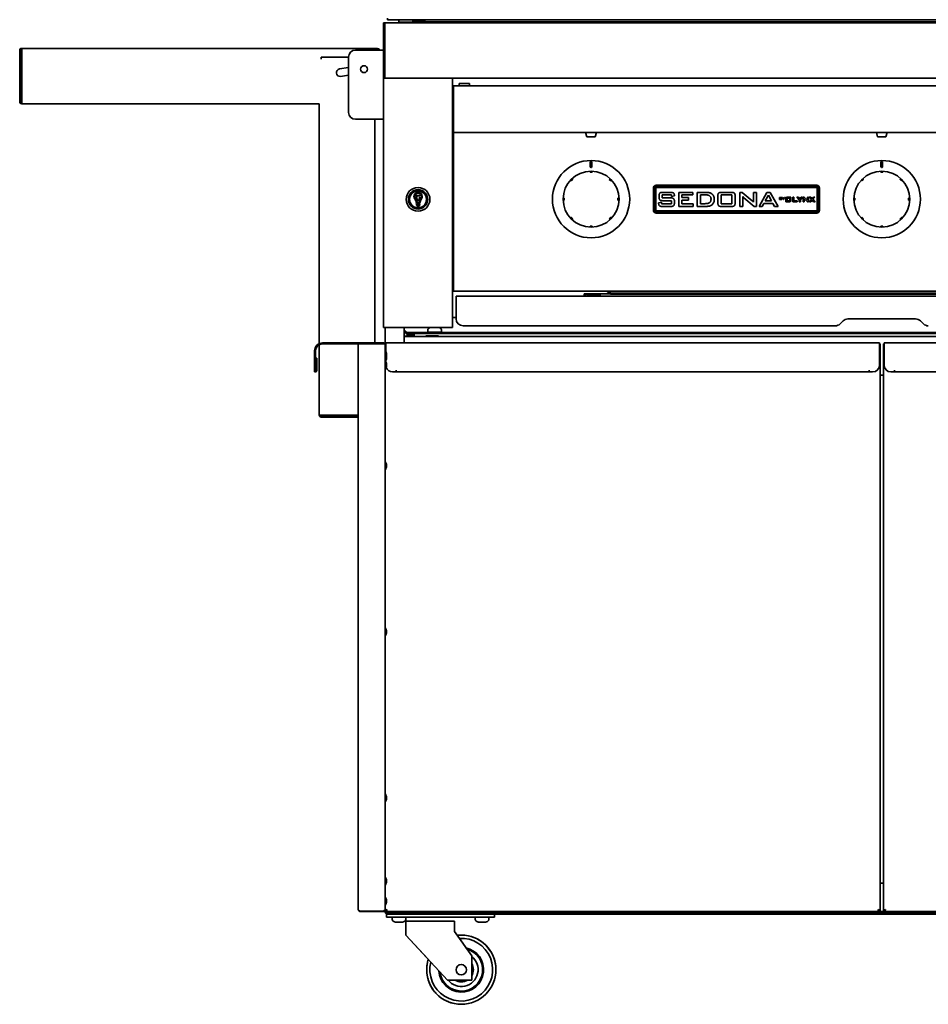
# Model space of a CAD drawing. Extents: x -14 to 102, y -18 to 95.
# Tile 1 of 6: x -14 to 19, y -18 to 18. Entities that reach past the tile are written whole.
import ezdxf

# ---------------------------------------------------------------- set-up
doc = ezdxf.new("R2010")
doc.units = 0
doc.header["$MEASUREMENT"] = 0

msp = doc.modelspace()

# ---------------------------------------------------------------- linework, layer by layer
at = {"color": 7, "lineweight": 35}
for p, q in [((-0.952, 17.492), (-1, 17.492)), ((-1, 17.492), (-1, 16.804)), ((34.952, 17.492), (-0.952, 17.492)), ((-0.952, 16.805), (-0.952, 17.492)), ((-0.952, 17.492), (-0.952, 16.804)), ((-0.853, 17.605), (-0.853, 17.661)), ((34.853, 17.605), (-0.853, 17.605)), ((-0.438, 17.605), (0.055, 17.605)), ((-0.438, 17.515), (-0.438, 17.605)), ((-0.438, 17.515), (0.055, 17.515)), ((-0.232, 17.515), (-0.249, 17.492)), ((0.077, 17.51), (-0.202, 17.51)), ((0.055, 17.605), (0.062, 17.605)), ((0.055, 17.515), (0.062, 17.515)), ((0.062, 17.515), (0.062, 17.605)), ((0.062, 17.568), (0.121, 17.568)), ((0.062, 17.555), (0.121, 17.555)), ((0.5, 17.558), (0.147, 17.558)), ((0.359, 17.558), (0.359, 17.527)), ((2.797, 17.527), (0.359, 17.527)), ((0.359, 17.527), (0.359, 17.492)), ((0.5, 17.605), (0.5, 17.558)), ((2.797, 17.527), (31.201, 17.527)), ((2.797, 17.527), (2.797, 17.492)), ((-1, 16.804), (-1, 16.626)), ((-0.952, 16.627), (-0.952, 16.805)), ((-0.952, 16.804), (-0.952, 16.626)), ((-14.137, 14.641), (-14.137, 16.498)), ((-14.101, 14.641), (-14.101, 16.498)), ((-14.065, 16.569), (-1.209, 16.569)), ((-14.065, 16.569), (-14.065, 16.56)), ((-14.065, 16.56), (-14.065, 16.498)), ((-14.065, 16.498), (-14.065, 14.641)), ((-2.012, 16.507), (-1.044, 16.507)), ((-1.209, 16.56), (-1.209, 16.569)), ((-1.209, 16.56), (-1.209, 16.507)), ((-1, 16.507), (-1.044, 16.507)), ((-1, 15.554), (-1, 16.626)), ((-0.952, 16.627), (-0.952, 15.551)), ((-0.952, 15.554), (-0.952, 16.626)), ((-3.244, 16.256), (-2.262, 16.256)), ((-3.244, 16.184), (-3.244, 16.256)), ((-2.262, 14.257), (-2.262, 16.257)), ((-2.585, 15.829), (-2.262, 15.876)), ((-2.262, 15.598), (-2.546, 15.557)), ((-1, 15.495), (-1, 15.554)), ((-0.952, 15.554), (-1, 15.554)), ((-1, 15.493), (-1, 15.495)), ((-1, 15.495), (-0.952, 15.495)), ((-1, 15.492), (-1, 15.493)), ((-1, 6.492), (-1, 15.492)), ((-0.902, 15.492), (-1, 15.492)), ((-0.952, 15.495), (-0.952, 15.554)), ((-0.952, 15.492), (-0.952, 15.551)), ((-0.952, 15.493), (-0.952, 15.495)), ((-0.952, 15.492), (-0.952, 15.493)), ((34.952, 15.492), (-0.952, 15.492)), ((-0.902, 15.492), (1.402, 15.492)), ((1.5, 15.492), (1.402, 15.492)), ((1.5, 15.492), (1.5, 6.492)), ((1.733, 15.305), (2.108, 15.305)), ((1.733, 15.219), (1.733, 15.305)), ((2.108, 15.305), (2.108, 15.219)), ((1.5, 15.18), (1.531, 15.18)), ((32.469, 15.219), (1.531, 15.219)), ((1.531, 15.219), (1.531, 15.149)), ((1.531, 14.217), (1.531, 15.149)), ((-14.137, 14.639), (-14.137, 14.641)), ((-14.137, 14.639), (-14.101, 14.64)), ((-14.065, 14.641), (-14.065, 14.569)), ((-3.315, 14.569), (-14.065, 14.569)), ((-3.315, 5.909), (-3.315, 14.569)), ((-1.044, 14.007), (-2.012, 14.007)), ((-1.315, 14.007), (-1.315, 5.934)), ((-1.044, 14.007), (-1, 14.007)), ((1.531, 14.199), (1.531, 14.217)), ((1.531, 13.64), (1.531, 14.199)), ((1.531, 13.64), (1.531, 13.601)), ((1.531, 13.601), (1.531, 13.53)), ((32.469, 13.53), (1.531, 13.53)), ((1.531, 13.499), (1.531, 13.53)), ((6.304, 13.53), (6.696, 13.53)), ((6.35, 13.37), (6.304, 13.53)), ((6.65, 13.37), (6.696, 13.53)), ((16.804, 13.53), (17.196, 13.53)), ((16.85, 13.37), (16.804, 13.53)), ((17.15, 13.37), (17.196, 13.53)), ((1.531, 7.867), (1.531, 13.499)), ((6.35, 13.37), (6.65, 13.37)), ((6.35, 13.37), (6.65, 13.37)), ((16.85, 13.37), (17.15, 13.37)), ((16.85, 13.37), (17.15, 13.37)), ((6.469, 12.296), (6.469, 12.452)), ((6.531, 12.452), (6.531, 12.296)), ((16.969, 12.296), (16.969, 12.452)), ((17.031, 12.452), (17.031, 12.296)), ((6.461, 12.122), (6.461, 12.109)), ((6.461, 12.094), (6.461, 12.109)), ((6.5, 12.094), (6.461, 12.094)), ((6.539, 12.094), (6.5, 12.094)), ((6.539, 12.109), (6.539, 12.122)), ((6.539, 12.109), (6.539, 12.094)), ((16.961, 12.122), (16.961, 12.109)), ((16.961, 12.094), (16.961, 12.109)), ((17, 12.094), (16.961, 12.094)), ((17.039, 12.094), (17, 12.094)), ((17.039, 12.109), (17.039, 12.122)), ((17.039, 12.109), (17.039, 12.094)), ((5.767, 11.802), (5.777, 11.793)), ((5.787, 11.783), (5.777, 11.793)), ((5.842, 11.838), (5.787, 11.783)), ((5.832, 11.848), (5.822, 11.857)), ((5.832, 11.848), (5.842, 11.838)), ((7.158, 11.838), (7.168, 11.848)), ((7.213, 11.783), (7.158, 11.838)), ((7.178, 11.857), (7.168, 11.848)), ((7.223, 11.793), (7.213, 11.783)), ((7.223, 11.793), (7.233, 11.802)), ((16.267, 11.802), (16.277, 11.793)), ((16.287, 11.783), (16.277, 11.793)), ((16.342, 11.838), (16.287, 11.783)), ((16.332, 11.848), (16.322, 11.857)), ((16.332, 11.848), (16.342, 11.838)), ((17.658, 11.838), (17.668, 11.848)), ((17.713, 11.783), (17.658, 11.838)), ((17.678, 11.857), (17.668, 11.848)), ((17.723, 11.793), (17.713, 11.783)), ((17.723, 11.793), (17.733, 11.802)), ((0.226, 11.424), (0.226, 11.421)), ((0.274, 11.421), (0.274, 11.424)), ((8.75, 11.524), (8.75, 10.724)), ((8.783, 11.524), (8.783, 10.724)), ((8.833, 11.524), (8.833, 10.724)), ((14.65, 11.624), (8.85, 11.624)), ((14.65, 11.591), (8.85, 11.591)), ((14.65, 11.541), (8.85, 11.541)), ((14.667, 10.724), (14.667, 11.524)), ((14.717, 10.724), (14.717, 11.524)), ((14.75, 10.724), (14.75, 11.524)), ((5.516, 11.163), (5.503, 11.163)), ((5.503, 11.085), (5.516, 11.085)), ((5.516, 11.163), (5.53, 11.163)), ((5.53, 11.085), (5.516, 11.085)), ((5.53, 11.163), (5.53, 11.085)), ((7.47, 11.163), (7.484, 11.163)), ((7.47, 11.085), (7.47, 11.163)), ((7.484, 11.085), (7.47, 11.085)), ((7.497, 11.163), (7.484, 11.163)), ((7.484, 11.085), (7.497, 11.085)), ((8.957, 11.192), (8.957, 11.248)), ((9.065, 11.277), (9.065, 11.169)), ((9.4, 11.277), (9.065, 11.277)), ((9.065, 11.169), (9.384, 11.169)), ((9.088, 11.368), (9.378, 11.368)), ((9.4, 11.069), (9.088, 11.069)), ((9.4, 11.223), (9.4, 11.277)), ((9.508, 11.246), (9.4, 11.223)), ((9.4, 10.961), (9.4, 11.069)), ((9.508, 11.256), (9.508, 11.246)), ((9.508, 11.048), (9.508, 10.983)), ((9.664, 11.368), (10.179, 11.368)), ((9.664, 10.861), (9.664, 11.368)), ((9.781, 11.277), (9.781, 11.178)), ((10.179, 11.277), (9.781, 11.277)), ((9.781, 11.178), (10.017, 11.178)), ((9.781, 11.087), (9.781, 10.961)), ((10.017, 11.087), (9.781, 11.087)), ((10.017, 11.178), (10.017, 11.087)), ((10.179, 11.368), (10.179, 11.277)), ((10.335, 11.368), (10.663, 11.368)), ((10.335, 10.861), (10.335, 11.368)), ((10.453, 11.277), (10.453, 10.961)), ((10.664, 11.277), (10.453, 11.277)), ((11.078, 10.985), (11.078, 11.249)), ((11.196, 11.277), (11.196, 10.961)), ((11.585, 11.277), (11.196, 11.277)), ((11.204, 11.368), (11.577, 11.368)), ((11.585, 10.961), (11.585, 11.277)), ((11.703, 11.249), (11.703, 10.985)), ((11.876, 11.368), (11.957, 11.368)), ((11.876, 10.861), (11.876, 11.368)), ((11.957, 11.368), (12.313, 11.069)), ((12.022, 11.174), (11.98, 11.215)), ((11.985, 11.135), (11.985, 10.861)), ((12.393, 10.861), (12.022, 11.174)), ((12.365, 11.368), (12.473, 11.368)), ((12.365, 11.102), (12.365, 11.368)), ((12.473, 11.368), (12.473, 10.861)), ((12.565, 10.861), (12.851, 11.368)), ((12.903, 11.269), (12.791, 11.06)), ((12.791, 11.06), (13.012, 11.06)), ((12.851, 11.368), (12.964, 11.368)), ((13.012, 11.06), (12.903, 11.269)), ((12.964, 11.368), (13.253, 10.861)), ((13.303, 11.187), (13.367, 11.187)), ((13.303, 11.106), (13.303, 11.187)), ((13.363, 11.106), (13.303, 11.106)), ((13.316, 11.175), (13.316, 11.155)), ((13.362, 11.175), (13.316, 11.175)), ((13.316, 11.155), (13.362, 11.155)), ((13.316, 11.144), (13.316, 11.118)), ((13.362, 11.144), (13.316, 11.144)), ((13.316, 11.118), (13.362, 11.118)), ((13.371, 11.162), (13.371, 11.169)), ((13.372, 11.127), (13.372, 11.134)), ((13.385, 11.171), (13.385, 11.162)), ((13.385, 11.133), (13.385, 11.122)), ((13.408, 11.187), (13.425, 11.187)), ((13.449, 11.141), (13.408, 11.187)), ((13.425, 11.187), (13.456, 11.151)), ((13.449, 11.106), (13.449, 11.141)), ((13.462, 11.106), (13.449, 11.106)), ((13.456, 11.151), (13.486, 11.187)), ((13.502, 11.187), (13.462, 11.142)), ((13.462, 11.142), (13.462, 11.106)), ((13.486, 11.187), (13.502, 11.187)), ((13.537, 11.193), (13.537, 11.031)), ((13.557, 11.193), (13.537, 11.193)), ((13.537, 11.031), (13.679, 11.031)), ((13.557, 11.051), (13.557, 11.193)), ((13.679, 11.051), (13.557, 11.051)), ((13.577, 11.193), (13.577, 11.173)), ((13.719, 11.193), (13.577, 11.193)), ((13.577, 11.173), (13.699, 11.173)), ((13.577, 11.159), (13.577, 11.069)), ((13.679, 11.159), (13.577, 11.159)), ((13.577, 11.069), (13.679, 11.069)), ((13.679, 11.069), (13.679, 11.159)), ((13.679, 11.031), (13.679, 11.051)), ((13.699, 11.173), (13.699, 11.035)), ((13.699, 11.035), (13.719, 11.035)), ((13.719, 11.035), (13.719, 11.193)), ((13.782, 11.193), (13.827, 11.193)), ((13.782, 11.031), (13.782, 11.193)), ((13.944, 11.031), (13.782, 11.031)), ((13.827, 11.193), (13.827, 11.065)), ((13.827, 11.065), (13.944, 11.065)), ((13.935, 11.193), (13.989, 11.193)), ((14.015, 11.103), (13.935, 11.193)), ((13.944, 11.065), (13.944, 11.031)), ((13.989, 11.193), (14.04, 11.133)), ((14.015, 11.031), (14.015, 11.103)), ((14.06, 11.031), (14.015, 11.031)), ((14.04, 11.133), (14.091, 11.193)), ((14.14, 11.193), (14.06, 11.105)), ((14.06, 11.105), (14.06, 11.031)), ((14.091, 11.193), (14.14, 11.193)), ((14.16, 11.193), (14.191, 11.193)), ((14.16, 11.031), (14.16, 11.193)), ((14.2, 11.031), (14.16, 11.031)), ((14.191, 11.193), (14.303, 11.101)), ((14.204, 11.128), (14.199, 11.133)), ((14.2, 11.119), (14.2, 11.031)), ((14.321, 11.031), (14.204, 11.128)), ((14.313, 11.193), (14.353, 11.193)), ((14.313, 11.108), (14.313, 11.193)), ((14.353, 11.031), (14.321, 11.031)), ((14.353, 11.193), (14.353, 11.031)), ((14.382, 11.193), (14.435, 11.193)), ((14.456, 11.114), (14.382, 11.193)), ((14.383, 11.031), (14.456, 11.114)), ((14.432, 11.031), (14.383, 11.031)), ((14.482, 11.092), (14.432, 11.031)), ((14.435, 11.193), (14.482, 11.14)), ((14.482, 11.14), (14.527, 11.193)), ((14.536, 11.031), (14.482, 11.092)), ((14.576, 11.193), (14.508, 11.119)), ((14.508, 11.119), (14.592, 11.031)), ((14.527, 11.193), (14.576, 11.193)), ((14.592, 11.031), (14.536, 11.031)), ((16.016, 11.163), (16.003, 11.163)), ((16.003, 11.085), (16.016, 11.085)), ((16.016, 11.163), (16.03, 11.163)), ((16.03, 11.085), (16.016, 11.085)), ((16.03, 11.163), (16.03, 11.085)), ((17.97, 11.163), (17.984, 11.163)), ((17.97, 11.085), (17.97, 11.163)), ((17.984, 11.085), (17.97, 11.085)), ((17.997, 11.163), (17.984, 11.163)), ((17.984, 11.085), (17.997, 11.085)), ((0.126, 10.835), (0.126, 10.838)), ((0.196, 10.935), (0.196, 10.909)), ((0.3, 10.945), (0.207, 10.945)), ((0.207, 10.899), (0.3, 10.899)), ((0.284, 10.882), (0.222, 10.882)), ((0.224, 10.963), (0.282, 10.963)), ((0.281, 11.001), (0.225, 11.001)), ((0.31, 10.909), (0.31, 10.935)), ((0.374, 10.835), (0.374, 10.838)), ((8.85, 10.708), (14.65, 10.708)), ((8.938, 10.996), (9.047, 11.015)), ((8.938, 10.983), (8.938, 10.996)), ((9.047, 11.015), (9.047, 10.961)), ((9.047, 10.961), (9.4, 10.961)), ((9.384, 10.861), (9.068, 10.861)), ((10.188, 10.861), (9.664, 10.861)), ((9.781, 10.961), (10.188, 10.961)), ((10.188, 10.961), (10.188, 10.861)), ((10.632, 10.861), (10.335, 10.861)), ((10.453, 10.961), (10.607, 10.961)), ((11.196, 10.961), (11.585, 10.961)), ((11.577, 10.861), (11.204, 10.861)), ((11.985, 10.861), (11.876, 10.861)), ((12.473, 10.861), (12.393, 10.861)), ((12.682, 10.861), (12.565, 10.861)), ((12.741, 10.97), (12.682, 10.861)), ((13.061, 10.97), (12.741, 10.97)), ((13.121, 10.861), (13.061, 10.97)), ((13.253, 10.861), (13.121, 10.861)), ((5.777, 10.456), (5.767, 10.447)), ((5.777, 10.456), (5.787, 10.466)), ((5.787, 10.466), (5.842, 10.411)), ((5.822, 10.392), (5.832, 10.401)), ((5.842, 10.411), (5.832, 10.401)), ((7.158, 10.411), (7.213, 10.466)), ((7.168, 10.401), (7.158, 10.411)), ((7.168, 10.401), (7.178, 10.392)), ((7.213, 10.466), (7.223, 10.456)), ((7.233, 10.447), (7.223, 10.456)), ((8.85, 10.658), (14.65, 10.658)), ((8.85, 10.624), (14.65, 10.624)), ((16.277, 10.456), (16.267, 10.447)), ((16.277, 10.456), (16.287, 10.466)), ((16.287, 10.466), (16.342, 10.411)), ((16.322, 10.392), (16.332, 10.401)), ((16.342, 10.411), (16.332, 10.401)), ((17.658, 10.411), (17.713, 10.466)), ((17.668, 10.401), (17.658, 10.411)), ((17.668, 10.401), (17.678, 10.392)), ((17.713, 10.466), (17.723, 10.456)), ((17.733, 10.447), (17.723, 10.456)), ((6.461, 10.14), (6.461, 10.154)), ((6.461, 10.154), (6.5, 10.154)), ((6.461, 10.14), (6.461, 10.127)), ((6.5, 10.154), (6.539, 10.154)), ((6.539, 10.154), (6.539, 10.14)), ((6.539, 10.127), (6.539, 10.14)), ((16.961, 10.14), (16.961, 10.154)), ((16.961, 10.154), (17, 10.154)), ((16.961, 10.14), (16.961, 10.127)), ((17, 10.154), (17.039, 10.154)), ((17.039, 10.154), (17.039, 10.14)), ((17.039, 10.127), (17.039, 10.14)), ((1.531, 8.992), (1.5, 8.992)), ((1.531, 8.099), (1.5, 8.099)), ((1.531, 7.867), (1.531, 7.796)), ((32.469, 7.796), (1.531, 7.796)), ((1.625, 7.621), (32.375, 7.621)), ((1.625, 7.621), (1.625, 7.335)), ((6.25, 7.699), (6.25, 7.621)), ((7.205, 7.699), (6.25, 7.699)), ((6.825, 7.694), (6.372, 7.694)), ((6.825, 7.635), (6.372, 7.635)), ((6.375, 7.635), (6.375, 7.621)), ((6.825, 7.694), (6.825, 7.635)), ((6.825, 7.621), (6.825, 7.635)), ((7.083, 7.786), (7.083, 7.796)), ((7.208, 7.698), (7.083, 7.786)), ((7.116, 7.796), (7.208, 7.732)), ((26.792, 7.732), (7.208, 7.732)), ((7.208, 7.732), (7.208, 7.698)), ((26.792, 7.698), (7.208, 7.698)), ((1.625, 7.335), (1.625, 6.799)), ((1.625, 6.849), (1.5, 6.849)), ((18.222, 6.799), (15.778, 6.799)), ((-1, 6.492), (-0.902, 6.492)), ((-0.938, 5.898), (-0.938, 6.492)), ((1.402, 6.492), (-0.902, 6.492)), ((-0.25, 6.492), (-0.25, 5.934)), ((0.602, 6.408), (0.602, 6.352)), ((1.094, 6.408), (1.094, 6.352)), ((1.402, 6.492), (1.5, 6.492)), ((15.32, 6.549), (1.875, 6.549)), ((15.601, 6.726), (15.497, 6.622)), ((18.503, 6.622), (18.399, 6.726)), ((-0.939, 6.078), (-0.939, 6.055)), ((-0.939, 6.055), (-0.939, 5.898)), ((-0.25, 6.359), (-0.188, 6.359)), ((-0.202, 6.175), (-0.25, 6.175)), ((34.25, 6.163), (-0.25, 6.163)), ((-0.152, 6.175), (-0.202, 6.175)), ((-0.202, 6.175), (-0.202, 6.163)), ((-0.188, 6.359), (-0.188, 6.309)), ((-0.188, 6.309), (0.728, 6.309)), ((-0.188, 6.309), (-0.188, 6.273)), ((-0.188, 6.273), (-0.1, 6.273)), ((-0.123, 6.225), (-0.123, 6.273)), ((0.092, 6.273), (-0.123, 6.273)), ((0.092, 6.225), (-0.123, 6.225)), ((0.092, 6.273), (33.908, 6.273)), ((0.092, 6.225), (0.092, 6.273)), ((0.125, 6.163), (0.122, 6.175)), ((0.561, 6.193), (0.509, 6.163)), ((0.561, 6.193), (0.95, 6.193)), ((0.645, 6.303), (0.593, 6.273)), ((0.744, 6.321), (0.633, 6.321)), ((0.645, 6.303), (0.848, 6.303)), ((0.711, 6.273), (0.848, 6.273)), ((0.726, 6.321), (0.723, 6.319)), ((0.723, 6.318), (0.723, 6.319)), ((0.723, 6.312), (0.723, 6.318)), ((0.723, 6.312), (0.723, 6.312)), ((0.724, 6.311), (0.738, 6.303)), ((1.062, 6.321), (0.744, 6.321)), ((0.814, 6.303), (0.896, 6.31)), ((0.848, 6.303), (1.051, 6.303)), ((0.848, 6.273), (0.985, 6.273)), ((0.883, 6.303), (0.896, 6.304)), ((0.945, 6.321), (0.939, 6.317)), ((0.94, 6.312), (0.94, 6.318)), ((0.94, 6.313), (0.957, 6.303)), ((0.947, 6.309), (1.437, 6.309)), ((0.95, 6.193), (0.967, 6.193)), ((0.967, 6.193), (1.019, 6.163)), ((1.051, 6.303), (1.103, 6.273)), ((1.437, 6.309), (32.563, 6.309)), ((1.437, 6.309), (1.437, 6.273)), ((-3.315, 3.327), (-3.315, 5.869)), ((-1.083, 5.934), (-3.2, 5.934)), ((-1.887, 5.898), (-3.2, 5.898)), ((-1.911, 5.898), (-1.839, 5.898)), ((-1.911, 5.898), (-1.911, 5.826)), ((-1.911, 5.826), (-1.911, 5.898)), ((-1.911, 5.826), (-1.911, -14.53)), ((-1.009, 5.898), (-1.839, 5.898)), ((-1.023, 5.934), (-1.083, 5.934)), ((-1.023, 5.934), (-1.023, 5.898)), ((-1.009, 5.898), (-0.938, 5.898)), ((-0.973, 5.918), (-0.988, 5.898)), ((-0.938, 5.898), (-0.919, 5.898)), ((-0.938, 5.898), (-0.938, -14.523)), ((16.919, 5.934), (-0.919, 5.934)), ((-0.919, 5.648), (-0.919, 5.934)), ((16.919, 5.648), (16.919, 5.934)), ((16.919, 5.898), (16.937, 5.898)), ((16.937, 5.898), (16.937, -14.588)), ((17.062, 5.898), (17.081, 5.898)), ((17.062, -14.588), (17.062, 5.898)), ((34.919, 5.934), (17.081, 5.934)), ((17.081, 5.648), (17.081, 5.934)), ((-3.485, 5.648), (-3.485, 5.136)), ((-3.45, 5.648), (-3.45, 5.136)), ((-3.446, 4.924), (-3.446, 5.386)), ((-3.446, 5.386), (-3.41, 5.386)), ((-3.41, 4.924), (-3.41, 5.386)), ((-0.919, 5.648), (-0.919, 5.639)), ((-0.892, 5.461), (-0.893, 5.454)), ((-0.892, 5.559), (-0.892, 5.561)), ((-0.892, 5.559), (-0.892, 5.497)), ((-0.892, 5.461), (-0.892, 5.497)), ((-0.892, 5.414), (-0.892, 5.448)), ((-0.892, 5.35), (-0.892, 5.414)), ((-0.892, 5.348), (-0.892, 5.35)), ((16.919, 5.648), (16.919, 5.136)), ((17.081, 5.648), (17.081, 5.136)), ((-3.485, 5.136), (-3.485, 4.886)), ((-3.45, 4.886), (-3.45, 5.136)), ((-0.919, 5.269), (-0.919, 5.264)), ((-0.892, 5.186), (-0.892, 5.135)), ((-0.892, 5.086), (-0.892, 5.135)), ((-3.45, 4.886), (-3.485, 4.886)), ((-0.544, 4.886), (-0.669, 4.886)), ((-0.544, 4.948), (-0.544, 4.886)), ((-0.543, 4.948), (-0.544, 4.948)), ((-0.543, 4.924), (-0.543, 4.948)), ((-0.543, 4.924), (-0.543, 4.886)), ((16.543, 4.886), (-0.543, 4.886)), ((16.543, 4.948), (16.543, 4.924)), ((16.544, 4.948), (16.543, 4.948)), ((16.543, 4.924), (16.543, 4.886)), ((16.544, 4.886), (16.544, 4.948)), ((16.669, 4.886), (16.544, 4.886)), ((17.062, 4.771), (16.937, 4.771)), ((17.456, 4.886), (17.331, 4.886)), ((17.456, 4.948), (17.456, 4.886)), ((17.457, 4.948), (17.456, 4.948)), ((17.457, 4.924), (17.457, 4.948)), ((17.457, 4.924), (17.457, 4.886)), ((34.543, 4.886), (17.457, 4.886)), ((-3.315, 3.327), (-3.306, 3.327)), ((-3.306, 3.327), (-3.244, 3.327)), ((-3.244, 3.327), (-1.91, 3.327)), ((-1.91, 3.291), (-3.244, 3.291)), ((-1.91, 3.256), (-3.244, 3.256)), ((-0.892, 1.548), (-0.892, 1.521)), ((-0.892, 1.453), (-0.892, 1.521)), ((-0.892, 1.448), (-0.892, 1.453)), ((-0.892, -4.452), (-0.892, -4.475)), ((-0.892, -4.544), (-0.892, -4.475)), ((-0.892, -4.552), (-0.892, -4.544)), ((-0.892, -10.452), (-0.892, -10.474)), ((-0.892, -10.543), (-0.892, -10.474)), ((-0.892, -10.552), (-0.892, -10.543)), ((-0.892, -13.452), (-0.892, -13.474)), ((-0.892, -13.543), (-0.892, -13.474)), ((-0.892, -13.552), (-0.892, -13.543)), ((16.937, -13.575), (17.062, -13.575)), ((-0.892, -14.177), (-0.892, -14.202)), ((-0.892, -14.27), (-0.892, -14.202)), ((-1.911, -14.531), (-1.911, -14.53)), ((-0.938, -14.53), (-0.939, -14.53)), ((-0.938, -14.53), (-0.938, -14.523)), ((-0.938, -14.588), (-0.938, -14.532)), ((-0.892, -14.566), (-0.895, -14.566)), ((-0.895, -14.602), (-0.895, -14.566)), ((-0.892, -14.277), (-0.892, -14.27)), ((-0.892, -14.566), (-0.892, -14.602)), ((-0.889, -14.556), (-0.88, -14.556)), ((16.892, -14.566), (16.892, -14.602)), ((17.108, -14.566), (17.105, -14.566)), ((17.105, -14.602), (17.105, -14.566)), ((17.108, -14.566), (17.108, -14.602)), ((-1.839, -14.588), (-1.009, -14.588)), ((-1.839, -14.588), (-1.839, -14.602)), ((-1.839, -14.602), (-1.009, -14.602)), ((-1.009, -14.588), (-1.009, -14.602)), ((-0.938, -14.618), (-0.938, -14.588)), ((-0.938, -14.588), (-0.902, -14.588)), ((-0.902, -14.618), (-0.902, -14.588)), ((-0.892, -14.602), (-0.895, -14.602)), ((16.892, -14.602), (-0.892, -14.602)), ((-0.888, -14.704), (-0.888, -14.704)), ((-0.888, -14.809), (-0.888, -14.704)), ((-0.638, -14.704), (-0.888, -14.704)), ((-0.888, -14.809), (-0.888, -14.704)), ((-0.888, -14.809), (-0.888, -14.809)), ((-0.638, -14.809), (-0.888, -14.809)), ((-0.852, -14.668), (-0.188, -14.668)), ((-0.852, -14.704), (-0.826, -14.704)), ((-0.781, -14.638), (-0.781, -14.602)), ((-0.781, -14.638), (3.219, -14.638)), ((-0.641, -14.668), (-0.693, -14.638)), ((-0.265, -14.638), (-0.693, -14.638)), ((-0.641, -14.668), (-0.693, -14.638)), ((-0.641, -14.668), (-0.693, -14.638)), ((-0.641, -14.668), (-0.693, -14.638)), ((-0.684, -14.896), (-0.684, -14.84)), ((-0.684, -14.896), (-0.684, -14.84)), ((-0.652, -14.809), (-0.236, -14.809)), ((-0.638, -14.704), (2.762, -14.704)), ((-0.638, -14.809), (2.762, -14.809)), ((-0.183, -14.638), (-0.265, -14.638)), ((-0.236, -14.809), (-0.223, -14.809)), ((-0.235, -14.668), (-0.183, -14.638)), ((-0.235, -14.668), (-0.183, -14.638)), ((-0.235, -14.668), (-0.183, -14.638)), ((-0.235, -14.668), (-0.183, -14.638)), ((-0.223, -14.809), (-0.222, -14.809)), ((-0.192, -14.896), (-0.192, -14.84)), ((-0.191, -14.896), (-0.191, -14.84)), ((-0.188, -14.704), (-0.188, -14.668)), ((-0.152, -14.656), (-0.152, -14.638)), ((-0.152, -14.656), (2.339, -14.656)), ((-0.152, -14.704), (-0.152, -14.656)), ((2.696, -14.638), (2.307, -14.638)), ((2.359, -14.668), (2.307, -14.638)), ((2.339, -14.656), (2.307, -14.638)), ((2.359, -14.668), (2.307, -14.638)), ((2.359, -14.668), (2.307, -14.638)), ((2.316, -14.896), (2.316, -14.84)), ((2.316, -14.896), (2.316, -14.84)), ((2.348, -14.809), (2.357, -14.809)), ((2.357, -14.809), (2.777, -14.809)), ((2.669, -14.668), (2.359, -14.668)), ((2.437, -14.675), (2.437, -14.681)), ((2.437, -14.681), (2.437, -14.682)), ((2.461, -14.696), (2.437, -14.682)), ((2.47, -14.687), (2.438, -14.668)), ((2.438, -14.674), (2.443, -14.671)), ((2.446, -14.704), (2.47, -14.69)), ((2.448, -14.704), (2.471, -14.691)), ((2.454, -14.677), (2.452, -14.677)), ((2.47, -14.686), (2.47, -14.692)), ((2.599, -14.702), (2.574, -14.704)), ((2.687, -14.685), (2.657, -14.668)), ((2.664, -14.67), (2.667, -14.668)), ((2.668, -14.704), (2.686, -14.693)), ((2.765, -14.668), (2.669, -14.668)), ((2.686, -14.699), (2.681, -14.696)), ((2.687, -14.686), (2.687, -14.692)), ((2.688, -14.691), (2.687, -14.691)), ((2.687, -14.691), (2.688, -14.691)), ((2.687, -14.7), (2.687, -14.7)), ((2.687, -14.7), (2.687, -14.704)), ((2.688, -14.683), (2.688, -14.684)), ((2.688, -14.684), (2.688, -14.69)), ((2.817, -14.638), (2.696, -14.638)), ((3.012, -14.704), (2.762, -14.704)), ((3.012, -14.809), (2.762, -14.809)), ((2.765, -14.668), (2.817, -14.638)), ((2.765, -14.668), (2.817, -14.638)), ((2.765, -14.668), (2.817, -14.638)), ((2.777, -14.809), (2.778, -14.809)), ((2.786, -14.656), (2.817, -14.638)), ((2.786, -14.656), (30.708, -14.656)), ((2.808, -14.896), (2.808, -14.84)), ((2.809, -14.896), (2.809, -14.84)), ((3.012, -14.704), (30.454, -14.704)), ((3.012, -14.704), (3.012, -14.704)), ((3.012, -14.809), (3.012, -14.704)), ((3.012, -14.809), (3.012, -14.704)), ((3.012, -14.809), (3.012, -14.809)), ((3.219, -14.602), (3.219, -14.638)), ((3.219, -14.638), (3.468, -14.638)), ((3.468, -14.638), (3.468, -14.602)), ((3.468, -14.638), (29.781, -14.638)), ((17.108, -14.602), (16.892, -14.602)), ((16.937, -14.588), (16.902, -14.588)), ((17.062, -14.588), (17.098, -14.588)), ((17.108, -14.602), (17.105, -14.602)), ((34.892, -14.602), (17.108, -14.602)), ((-0.562, -14.983), (-0.48, -14.983)), ((-0.562, -14.983), (-0.498, -14.983)), ((-0.562, -14.983), (-0.488, -14.983)), ((-0.561, -14.983), (-0.456, -14.983)), ((-0.559, -14.983), (-0.417, -14.983)), ((-0.554, -14.983), (-0.395, -14.983)), ((-0.552, -14.983), (-0.388, -14.983)), ((-0.546, -14.983), (-0.378, -14.983)), ((-0.498, -14.983), (-0.329, -14.983)), ((-0.488, -14.983), (-0.325, -14.983)), ((-0.48, -14.983), (-0.321, -14.983)), ((-0.456, -14.983), (-0.314, -14.983)), ((-0.417, -14.983), (-0.313, -14.983)), ((-0.395, -14.983), (-0.314, -14.983)), ((-0.388, -14.983), (-0.314, -14.983)), ((-0.378, -14.983), (-0.314, -14.983)), ((-0.188, -14.954), (-0.188, -15.204)), ((1.562, -14.954), (-0.188, -14.954)), ((-0.188, -15.454), (-0.188, -15.204)), ((-0.188, -15.454), (-0.188, -15.204)), ((1.562, -14.954), (1.562, -15.204)), ((1.562, -15.329), (1.562, -15.204)), ((2.438, -14.983), (2.526, -14.983)), ((2.438, -14.983), (2.502, -14.983)), ((2.438, -14.983), (2.499, -14.983)), ((2.439, -14.983), (2.556, -14.983)), ((2.44, -14.983), (2.571, -14.983)), ((2.444, -14.983), (2.598, -14.983)), ((2.453, -14.983), (2.622, -14.983)), ((2.456, -14.983), (2.626, -14.983)), ((2.499, -14.983), (2.669, -14.983)), ((2.502, -14.983), (2.67, -14.983)), ((2.526, -14.983), (2.681, -14.983)), ((2.556, -14.983), (2.687, -14.983)), ((2.571, -14.983), (2.687, -14.983)), ((2.598, -14.983), (2.686, -14.983)), ((2.622, -14.983), (2.686, -14.983)), ((2.626, -14.983), (2.686, -14.983)), ((-0.188, -15.454), (0.62, -16.329)), ((-0.188, -15.454), (1.312, -17.079)), ((2.187, -16.204), (1.562, -15.329)), ((2.187, -17.079), (2.187, -16.204)), ((2.187, -17.079), (1.312, -17.079))]:
    msp.add_line(p, q, dxfattribs=at)
for points in [[(0.192, 11.199), (0.187, 11.199), (0.182, 11.198), (0.178, 11.195), (0.176, 11.192)], [(0.176, 11.192), (0.182, 11.185), (0.185, 11.181), (0.187, 11.175), (0.188, 11.169), (0.187, 11.166), (0.186, 11.159), (0.185, 11.153), (0.185, 11.15), (0.186, 11.146), (0.189, 11.141), (0.194, 11.135), (0.198, 11.132), (0.2, 11.13), (0.203, 11.124), (0.203, 11.12), (0.203, 11.112), (0.203, 11.107), (0.206, 11.102), (0.211, 11.097), (0.219, 11.092), (0.222, 11.089), (0.225, 11.082), (0.226, 11.076), (0.226, 11.071)], [(0.184, 11.261), (0.181, 11.258), (0.18, 11.256), (0.18, 11.252), (0.181, 11.25), (0.184, 11.245), (0.185, 11.243)], [(0.314, 11.267), (0.305, 11.27), (0.3, 11.27), (0.294, 11.27), (0.289, 11.268), (0.286, 11.266), (0.28, 11.262), (0.275, 11.259), (0.272, 11.258), (0.268, 11.257), (0.263, 11.257), (0.255, 11.26), (0.25, 11.262), (0.247, 11.262), (0.242, 11.262), (0.238, 11.261), (0.231, 11.257), (0.226, 11.255), (0.22, 11.256), (0.214, 11.258), (0.206, 11.263), (0.201, 11.264), (0.194, 11.265), (0.188, 11.263), (0.184, 11.261)], [(0.185, 11.243), (0.193, 11.246), (0.197, 11.247), (0.203, 11.246), (0.209, 11.243), (0.216, 11.239), (0.22, 11.238), (0.225, 11.237), (0.229, 11.238), (0.233, 11.24), (0.237, 11.242), (0.243, 11.244), (0.248, 11.244), (0.255, 11.242), (0.262, 11.239), (0.268, 11.238), (0.273, 11.24), (0.278, 11.242), (0.286, 11.248), (0.292, 11.251), (0.3, 11.252), (0.306, 11.252), (0.315, 11.249)], [(0.243, 11.078), (0.243, 11.085), (0.242, 11.088), (0.241, 11.092), (0.237, 11.097), (0.232, 11.101), (0.225, 11.107), (0.222, 11.11), (0.22, 11.112), (0.219, 11.117), (0.22, 11.124), (0.22, 11.129), (0.219, 11.131), (0.217, 11.136), (0.212, 11.141), (0.207, 11.146), (0.204, 11.15), (0.202, 11.156), (0.202, 11.16), (0.203, 11.168), (0.204, 11.176), (0.204, 11.18), (0.202, 11.187), (0.198, 11.192), (0.192, 11.199)], [(0.226, 11.071), (0.231, 11.07), (0.233, 11.07), (0.237, 11.07), (0.24, 11.073), (0.241, 11.074), (0.243, 11.078)], [(0.313, 11.199), (0.307, 11.192), (0.305, 11.188), (0.302, 11.182), (0.302, 11.176), (0.302, 11.173), (0.303, 11.166), (0.304, 11.16), (0.304, 11.157), (0.303, 11.153), (0.301, 11.148), (0.295, 11.142), (0.291, 11.139), (0.289, 11.137), (0.287, 11.131), (0.286, 11.127), (0.287, 11.119), (0.286, 11.114), (0.284, 11.109), (0.278, 11.105), (0.271, 11.099), (0.267, 11.096), (0.264, 11.089), (0.263, 11.083), (0.263, 11.078)], [(0.263, 11.078), (0.266, 11.073), (0.268, 11.071), (0.271, 11.07), (0.276, 11.07), (0.28, 11.071)], [(0.28, 11.071), (0.28, 11.078), (0.281, 11.081), (0.282, 11.085), (0.286, 11.09), (0.291, 11.094), (0.298, 11.1), (0.301, 11.103), (0.302, 11.105), (0.303, 11.11), (0.303, 11.117), (0.303, 11.122), (0.303, 11.124), (0.306, 11.129), (0.31, 11.134), (0.315, 11.139), (0.319, 11.143), (0.321, 11.149), (0.321, 11.153), (0.319, 11.161), (0.318, 11.169), (0.318, 11.173), (0.321, 11.18), (0.324, 11.185), (0.33, 11.192)], [(0.33, 11.192), (0.327, 11.196), (0.325, 11.198), (0.321, 11.199), (0.319, 11.199), (0.313, 11.199)], [(0.315, 11.249), (0.317, 11.253), (0.318, 11.255), (0.318, 11.258), (0.318, 11.261), (0.317, 11.263), (0.314, 11.267)], [(8.957, 11.248), (8.957, 11.269), (8.96, 11.29), (8.963, 11.307), (8.968, 11.32), (8.974, 11.331), (8.981, 11.34), (8.989, 11.347), (9.001, 11.354), (9.013, 11.359), (9.03, 11.363), (9.05, 11.366), (9.063, 11.367), (9.088, 11.368)], [(9.088, 11.069), (9.059, 11.07), (9.045, 11.072), (9.024, 11.076), (9.015, 11.078), (9.006, 11.081), (8.997, 11.086), (8.987, 11.092), (8.979, 11.1), (8.972, 11.11), (8.967, 11.122), (8.962, 11.138), (8.959, 11.156), (8.957, 11.168), (8.957, 11.192)], [(9.378, 11.368), (9.405, 11.367), (9.418, 11.366), (9.436, 11.363), (9.453, 11.358), (9.465, 11.353), (9.476, 11.347), (9.485, 11.339), (9.492, 11.33), (9.498, 11.319), (9.503, 11.304), (9.506, 11.287), (9.507, 11.277), (9.508, 11.256)], [(9.384, 11.169), (9.411, 11.168), (9.425, 11.166), (9.442, 11.163), (9.457, 11.159), (9.469, 11.153), (9.479, 11.147), (9.487, 11.138), (9.494, 11.128), (9.499, 11.116), (9.503, 11.1), (9.507, 11.081), (9.508, 11.071), (9.508, 11.048)], [(10.607, 10.961), (10.649, 10.962), (10.671, 10.964), (10.696, 10.967), (10.722, 10.973), (10.742, 10.978), (10.761, 10.986), (10.775, 10.994), (10.788, 11.004), (10.8, 11.015), (10.809, 11.028), (10.818, 11.043), (10.824, 11.059), (10.829, 11.078), (10.831, 11.098), (10.832, 11.122)], [(10.663, 11.368), (10.692, 11.367), (10.728, 11.364), (10.749, 11.36), (10.775, 11.355), (10.8, 11.347), (10.822, 11.338), (10.842, 11.327), (10.862, 11.314), (10.879, 11.3), (10.894, 11.285), (10.907, 11.268), (10.919, 11.25), (10.929, 11.23), (10.937, 11.209), (10.943, 11.185), (10.947, 11.161), (10.949, 11.147), (10.95, 11.118)], [(10.832, 11.122), (10.832, 11.139), (10.829, 11.161), (10.827, 11.174), (10.821, 11.191), (10.814, 11.207), (10.805, 11.221), (10.794, 11.234), (10.781, 11.245), (10.767, 11.254), (10.751, 11.262), (10.735, 11.268), (10.713, 11.273), (10.691, 11.276), (10.664, 11.277)], [(10.95, 11.118), (10.949, 11.095), (10.946, 11.067), (10.941, 11.043), (10.934, 11.02), (10.924, 10.997), (10.913, 10.975), (10.9, 10.956), (10.886, 10.939), (10.871, 10.924), (10.854, 10.911), (10.839, 10.901)], [(11.078, 11.249), (11.079, 11.269), (11.081, 11.289), (11.085, 11.306), (11.088, 11.315), (11.091, 11.323), (11.095, 11.331), (11.102, 11.34), (11.11, 11.348), (11.12, 11.353), (11.134, 11.359), (11.15, 11.363), (11.164, 11.366), (11.175, 11.367), (11.194, 11.368), (11.204, 11.368)], [(11.577, 11.368), (11.604, 11.367), (11.618, 11.365), (11.637, 11.362), (11.652, 11.357), (11.664, 11.352), (11.673, 11.346), (11.681, 11.338), (11.688, 11.328), (11.693, 11.317), (11.697, 11.301), (11.701, 11.282), (11.702, 11.271), (11.703, 11.249)], [(11.98, 11.215), (11.984, 11.167), (11.985, 11.135)], [(12.313, 11.069), (12.337, 11.049), (12.352, 11.034), (12.37, 11.014)], [(12.37, 11.014), (12.367, 11.049), (12.365, 11.079), (12.365, 11.102)], [(13.371, 11.169), (13.37, 11.173), (13.368, 11.174), (13.366, 11.175), (13.362, 11.175)], [(13.362, 11.155), (13.365, 11.155), (13.367, 11.156), (13.368, 11.156), (13.37, 11.158), (13.371, 11.162)], [(13.372, 11.134), (13.372, 11.138), (13.371, 11.14), (13.368, 11.143), (13.365, 11.143), (13.362, 11.144)], [(13.362, 11.118), (13.367, 11.118), (13.369, 11.119), (13.371, 11.121), (13.372, 11.125), (13.372, 11.127)], [(13.385, 11.122), (13.384, 11.116), (13.382, 11.112), (13.377, 11.109), (13.371, 11.107), (13.363, 11.106)], [(13.367, 11.187), (13.375, 11.186), (13.378, 11.185), (13.382, 11.182), (13.384, 11.177), (13.385, 11.171)], [(13.385, 11.162), (13.385, 11.158), (13.383, 11.154), (13.38, 11.151), (13.376, 11.15), (13.371, 11.149)], [(13.371, 11.149), (13.376, 11.148), (13.38, 11.145), (13.383, 11.142), (13.385, 11.137), (13.385, 11.133)], [(9.068, 10.861), (9.049, 10.862), (9.026, 10.864), (9.005, 10.868), (8.996, 10.87), (8.988, 10.873), (8.979, 10.877), (8.97, 10.883), (8.961, 10.891), (8.954, 10.901), (8.949, 10.912), (8.944, 10.929), (8.941, 10.947), (8.939, 10.959), (8.938, 10.983)], [(9.508, 10.983), (9.508, 10.962), (9.506, 10.942), (9.502, 10.926), (9.497, 10.911), (9.492, 10.9), (9.485, 10.89), (9.477, 10.882), (9.466, 10.875), (9.454, 10.871), (9.436, 10.866), (9.418, 10.863), (9.407, 10.862), (9.384, 10.861)], [(10.839, 10.901), (10.82, 10.89), (10.801, 10.882), (10.777, 10.875), (10.752, 10.87), (10.719, 10.865), (10.687, 10.863), (10.669, 10.862), (10.632, 10.861)], [(11.204, 10.861), (11.183, 10.862), (11.162, 10.864), (11.151, 10.866), (11.14, 10.868), (11.13, 10.872), (11.118, 10.877), (11.108, 10.884), (11.1, 10.892), (11.093, 10.902), (11.088, 10.914), (11.086, 10.922), (11.084, 10.931), (11.08, 10.949), (11.079, 10.961), (11.078, 10.985)], [(11.703, 10.985), (11.702, 10.966), (11.7, 10.943), (11.696, 10.926), (11.692, 10.912), (11.687, 10.901), (11.68, 10.891), (11.671, 10.883), (11.66, 10.876), (11.648, 10.871), (11.637, 10.867), (11.626, 10.865), (11.615, 10.863), (11.602, 10.862), (11.577, 10.861)], [(-0.123, 6.273), (-0.125, 6.272), (-0.127, 6.27), (-0.129, 6.268), (-0.132, 6.261), (-0.134, 6.256), (-0.138, 6.244), (-0.143, 6.222), (-0.152, 6.175)], [(-0.123, 6.225), (-0.127, 6.224), (-0.13, 6.221), (-0.134, 6.217), (-0.14, 6.205), (-0.144, 6.196), (-0.152, 6.175)], [(0.122, 6.175), (0.112, 6.223), (0.107, 6.245), (0.103, 6.258), (0.101, 6.263), (0.098, 6.269), (0.096, 6.271), (0.094, 6.272), (0.092, 6.273)], [(0.122, 6.175), (0.115, 6.192), (0.112, 6.201), (0.106, 6.212), (0.101, 6.22), (0.098, 6.223), (0.095, 6.224), (0.092, 6.225)], [(-1.911, -14.53), (-1.91, -14.535), (-1.908, -14.539), (-1.906, -14.543), (-1.903, -14.547), (-1.898, -14.553), (-1.891, -14.558), (-1.882, -14.564), (-1.862, -14.576), (-1.839, -14.588)], [(-1.009, -14.588), (-0.981, -14.571), (-0.968, -14.562), (-0.959, -14.556), (-0.951, -14.549), (-0.946, -14.544), (-0.943, -14.539), (-0.94, -14.534), (-0.938, -14.529), (-0.938, -14.523)], [(-0.938, -14.588), (-0.937, -14.583), (-0.935, -14.579), (-0.933, -14.575), (-0.93, -14.571), (-0.925, -14.566), (-0.918, -14.561), (-0.909, -14.554), (-0.889, -14.542), (-0.866, -14.53)], [(-0.902, -14.588), (-0.901, -14.581), (-0.899, -14.573), (-0.895, -14.566), (-0.891, -14.559), (-0.884, -14.549), (-0.878, -14.543), (-0.866, -14.53)], [(-0.895, -14.566), (-0.892, -14.566), (-0.889, -14.564), (-0.885, -14.561), (-0.875, -14.55)], [(-0.866, -14.53), (-0.872, -14.545), (-0.876, -14.551), (-0.881, -14.56), (-0.885, -14.563), (-0.888, -14.566), (-0.892, -14.566)], [(-0.866, -14.53), (-0.872, -14.558), (-0.876, -14.572), (-0.882, -14.589), (-0.885, -14.596), (-0.886, -14.598), (-0.889, -14.601), (-0.89, -14.602), (-0.892, -14.602)], [(16.866, -14.53), (16.88, -14.545), (16.887, -14.553), (16.895, -14.565), (16.898, -14.571), (16.9, -14.576), (16.901, -14.582), (16.902, -14.588)], [(16.866, -14.53), (16.894, -14.545), (16.907, -14.553), (16.916, -14.559), (16.924, -14.565), (16.93, -14.571), (16.934, -14.577), (16.937, -14.583), (16.937, -14.588)], [(16.892, -14.566), (16.888, -14.566), (16.885, -14.563), (16.881, -14.559), (16.876, -14.551), (16.872, -14.545), (16.866, -14.53)], [(16.892, -14.602), (16.89, -14.602), (16.888, -14.6), (16.886, -14.598), (16.883, -14.594), (16.879, -14.581), (16.874, -14.565), (16.866, -14.53)], [(17.062, -14.588), (17.063, -14.583), (17.065, -14.579), (17.067, -14.575), (17.07, -14.571), (17.075, -14.566), (17.082, -14.561), (17.091, -14.554), (17.111, -14.542), (17.134, -14.53)], [(17.098, -14.588), (17.099, -14.581), (17.101, -14.573), (17.105, -14.566), (17.109, -14.559), (17.116, -14.549), (17.122, -14.543), (17.134, -14.53)], [(17.105, -14.566), (17.108, -14.566), (17.111, -14.564), (17.115, -14.561), (17.125, -14.55)], [(17.134, -14.53), (17.128, -14.545), (17.124, -14.551), (17.119, -14.56), (17.115, -14.563), (17.112, -14.566), (17.108, -14.566)], [(17.134, -14.53), (17.128, -14.558), (17.124, -14.572), (17.118, -14.589), (17.115, -14.596), (17.114, -14.598), (17.111, -14.601), (17.11, -14.602), (17.108, -14.602)], [(2.541, -14.675), (2.516, -14.678), (2.493, -14.68), (2.477, -14.683), (2.474, -14.684)], [(2.541, -14.682), (2.516, -14.684), (2.493, -14.686), (2.477, -14.689), (2.474, -14.69)], [(1.568, -17.93), (1.513, -17.918), (1.459, -17.903), (1.417, -17.89), (1.374, -17.875), (1.333, -17.858), (1.292, -17.841), (1.251, -17.821), (1.212, -17.8), (1.173, -17.778), (1.135, -17.754), (1.097, -17.73), (1.061, -17.703), (1.026, -17.676), (0.991, -17.647), (0.958, -17.617), (0.926, -17.586), (0.895, -17.553), (0.865, -17.52), (0.836, -17.485), (0.809, -17.45), (0.783, -17.413), (0.758, -17.376), (0.735, -17.338), (0.713, -17.299), (0.692, -17.259), (0.673, -17.219), (0.655, -17.177), (0.639, -17.136), (0.624, -17.093), (0.611, -17.05), (0.599, -17.007), (0.589, -16.963), (0.581, -16.919), (0.574, -16.875), (0.568, -16.83), (0.565, -16.785), (0.563, -16.739), (0.562, -16.684), (0.564, -16.64), (0.567, -16.593), (0.572, -16.548), (0.578, -16.503), (0.586, -16.459), (0.596, -16.415), (0.607, -16.372), (0.62, -16.329)]]:
    msp.add_lwpolyline(points, dxfattribs=at)
for centre, radius in [((-1.7, 15.819), 0.125), ((6.5, 11.124), 1.395), ((17, 11.124), 1.395), ((6.5, 11.124), 1.01), ((17, 11.124), 1.01), ((0.25, 11.117), 0.429), ((0.25, 11.117), 0.35), ((0.25, 11.117), 0.308), ((0.25, 11.117), 0.305), ((1.812, -16.704), 0.188)]:
    msp.add_circle(centre, radius, dxfattribs=at)
for centre, radius, start, end in [((-0.202, 17.558), 0.096, 206.4452, 223.2745), ((-0.202, 17.558), 0.048, 242.9619, 270), ((0.077, 17.414), 0.096, 54.5562, 90), ((-0.902, 17.394), 0.0978, 176.1832, 180), ((-14.065, 16.498), 0.0718, 90, 180), ((-14.065, 16.498), 0.0359, 90, 180), ((-2.012, 16.257), 0.25, 90, 180), ((-1.209, 16.498), 0.0718, 7.4423, 90), ((-1.209, 16.498), 0.0359, 15.0141, 90), ((-2.565, 15.693), 0.137, 98.3, 278.3), ((-14.065, 14.641), 0.0718, 181.4365, 270), ((-14.065, 14.641), 0.0359, 180, 181.4365), ((-14.065, 14.641), 0.0359, 181.4365, 270), ((-2.012, 14.257), 0.25, 180, 270), ((6.5, 12.452), 0.031, 360, 180), ((17, 12.452), 0.031, 360, 180), ((6.5, 11.124), 0.998, 87.7607, 92.2393), ((6.5, 12.296), 0.031, 180, 0), ((17, 11.124), 0.998, 87.7607, 92.2393), ((17, 12.296), 0.031, 180, 0), ((6.5, 11.124), 0.998, 132.7607, 137.2393), ((6.5, 11.124), 0.998, 42.7607, 47.2393), ((17, 11.124), 0.998, 132.7607, 137.2393), ((17, 11.124), 0.998, 42.7607, 47.2393), ((8.85, 11.524), 0.1, 90, 180), ((8.85, 11.524), 0.0665, 90, 180), ((8.85, 11.524), 0.0165, 90, 180), ((14.65, 11.524), 0.1, 360, 90), ((14.65, 11.524), 0.0665, 0, 90), ((14.65, 11.524), 0.0165, 0, 90), ((0.253, 11.224), 0.15, 325.4524, 199.482), ((0.438, 11.289), 0.347, 199.4948, 214.4709), ((0.253, 11.224), 0.121, 139.1089, 199.4497), ((0.441, 11.291), 0.321, 199.5861, 214.3796), ((-0.008, 10.983), 0.195, 16.1428, 34.4828), ((0.253, 11.224), 0.121, 27.9885, 139.0404), ((-0.008, 10.983), 0.224, 7.8883, 34.4838), ((-0.169, 10.936), 0.362, 9.0092, 16.1428), ((0.514, 10.983), 0.224, 145.5163, 172.1117), ((0.675, 10.933), 0.362, 145.4525, 170.5149), ((0.064, 11.291), 0.321, 325.6204, 340.4139), ((0.253, 11.224), 0.121, 340.552, 27.9359), ((6.5, 11.124), 0.998, 177.7607, 182.2393), ((6.5, 11.124), 0.998, 357.7607, 2.2393), ((13.923, 11.113), 0.277, 1.0606, 4.0126), ((14.198, 10.964), 0.172, 47.6403, 52.5518), ((14.549, 11.111), 0.236, 180.7474, 184.977), ((17, 11.124), 0.998, 177.7607, 182.2393), ((17, 11.124), 0.998, 357.7607, 2.2393), ((0.224, 10.999), 0.0362, 189.0092, 270), ((0.207, 10.935), 0.0109, 90, 180), ((0.207, 10.909), 0.0109, 180, 270), ((0.232, 11.016), 0.0181, 187.8883, 228.1897), ((0.222, 10.874), 0.00778, 90, 214.1432), ((0.253, 10.895), 0.0453, 214.1432, 325.8568), ((0.225, 11.008), 0.00725, 228.1897, 270), ((0.281, 11.008), 0.00725, 270, 311.8103), ((0.282, 10.999), 0.0362, 270, 350.5149), ((0.284, 10.874), 0.00778, 325.8568, 90), ((0.274, 11.016), 0.0181, 311.8103, 352.1117), ((0.3, 10.935), 0.0109, 0, 90), ((0.3, 10.909), 0.0109, 270, 360), ((8.85, 10.724), 0.1, 180, 270), ((8.85, 10.724), 0.0665, 180, 270), ((8.85, 10.724), 0.0165, 180, 270), ((14.65, 10.724), 0.1, 270, 0), ((14.65, 10.724), 0.0665, 270, 0), ((14.65, 10.724), 0.0165, 270, 360), ((6.5, 11.124), 0.998, 222.7607, 227.2393), ((6.5, 11.124), 0.998, 312.7607, 317.2393), ((17, 11.124), 0.998, 222.7607, 227.2393), ((17, 11.124), 0.998, 312.7607, 317.2393), ((6.5, 11.124), 0.998, 267.7607, 272.2393), ((17, 11.124), 0.998, 267.7607, 272.2393), ((1.55, 7.795), 0.0978, 101.2023, 120.7465), ((1.55, 7.795), 0.05, 112.3336, 180), ((6.372, 7.585), 0.11, 90, 160.8332), ((6.372, 7.585), 0.05, 90, 133.8637), ((1.875, 6.799), 0.25, 180, 270), ((15.778, 6.549), 0.25, 90, 135), ((18.222, 6.549), 0.25, 45, 90), ((-0.252, 6.742), 0.25, 270, 270.2125), ((0.633, 6.408), 0.0315, 146.6015, 180), ((0.737, 6.34), 0.156, 102.0402, 146.6015), ((0.958, 6.34), 0.156, 33.3985, 77.9598), ((1.062, 6.408), 0.0315, 0, 33.3985), ((15.32, 6.799), 0.25, 270, 315), ((18.68, 6.799), 0.25, 225, 270), ((0.268, 6.064), 1.207, 177.3212, 179.3475), ((0.633, 6.352), 0.0315, 180, 270), ((0.731, 6.302), 0.0188, 100.0029, 114.722), ((0.724, 6.318), 0.0014, 114.1489, 151.5194), ((0.724, 6.312), 0.00114, 194.923, 250.3209), ((0.864, 6.698), 0.389, 274.6017, 279.5211), ((0.864, 6.692), 0.389, 274.6017, 279.5211), ((1.062, 6.352), 0.0315, 270, 360), ((-3.2, 5.648), 0.286, 90, 180), ((-3.2, 5.648), 0.25, 90, 180), ((-1.023, 5.848), 0.0859, 54.4036, 90), ((-1.023, 5.848), 0.0859, 35.5964, 54.4036), ((-0.937, 5.667), 0.001, 34.1539, 180), ((-0.937, 5.554), 0.001, 34.1539, 180), ((-1.167, 5.511), 0.279, 10.3121, 34.1539), ((-1.167, 5.398), 0.279, 10.3121, 34.1539), ((-1.167, 5.398), 0.279, 325.8461, 349.6879), ((-0.937, 5.242), 0.001, 180, 325.8461), ((-0.937, 4.98), 0.001, 180, 325.8461), ((-1.167, 5.136), 0.279, 325.8461, 349.6879), ((-1.167, 5.136), 0.279, 10.3122, 27.9581), ((-0.669, 5.136), 0.25, 200.9546, 270), ((16.669, 5.136), 0.25, 270, 360), ((17.331, 5.136), 0.25, 180, 270), ((-3.448, 4.924), 0.00197, 180, 360), ((-3.448, 4.924), 0.0379, 267.0203, 360), ((-3.244, 3.327), 0.0718, 180, 270), ((-3.244, 3.327), 0.0359, 180, 270), ((-0.937, 1.654), 0.001, 34.1539, 180), ((-1.167, 1.498), 0.279, 10.3121, 34.1539), ((-1.167, 1.498), 0.279, 325.8461, 349.6879), ((-0.937, 1.342), 0.001, 180, 325.8461), ((-0.937, -4.346), 0.001, 34.1539, 180), ((-1.167, -4.502), 0.279, 10.3121, 34.1539), ((-1.167, -4.502), 0.279, 325.8461, 349.6879), ((-0.937, -4.658), 0.001, 180, 325.8461), ((-0.937, -10.346), 0.001, 34.1539, 180), ((-0.937, -10.658), 0.001, 180, 325.8461), ((-1.167, -10.502), 0.279, 10.3121, 34.1539), ((-1.167, -10.502), 0.279, 325.8461, 349.6879), ((-0.937, -13.346), 0.001, 34.1539, 180), ((-1.167, -13.502), 0.279, 10.3121, 34.1539), ((-0.937, -13.658), 0.001, 180, 325.8461), ((-1.167, -13.502), 0.279, 325.8461, 349.6879), ((-0.937, -14.071), 0.001, 34.1539, 180), ((-1.167, -14.227), 0.279, 10.3121, 34.1539), ((-1.839, -14.53), 0.0719, 180, 270), ((-1.009, -14.53), 0.0719, 270, 0), ((-0.937, -14.383), 0.001, 180, 325.8462), ((-1.167, -14.227), 0.279, 325.8461, 349.6879), ((-1.167, -14.227), 0.279, 325.8461, 349.6879), ((-1.167, -14.227), 0.279, 325.8461, 349.6879), ((-0.852, -14.618), 0.0859, 180, 270), ((-0.852, -14.618), 0.05, 180, 270), ((-0.652, -14.84), 0.0315, 90, 180), ((-0.653, -14.84), 0.0315, 91.2501, 180), ((-0.652, -14.896), 0.0315, 180, 213.3985), ((-0.653, -14.896), 0.0315, 180, 213.3985), ((-0.548, -14.828), 0.156, 213.3985, 265.042), ((-0.549, -14.828), 0.156, 213.3985, 265.042), ((-0.327, -14.828), 0.156, 274.958, 326.6015), ((-0.326, -14.828), 0.156, 274.958, 326.6015), ((-0.223, -14.84), 0.0315, 0, 90), ((-0.222, -14.84), 0.0315, 0, 90), ((-0.223, -14.896), 0.0315, 326.6015, 360), ((-0.222, -14.896), 0.0315, 326.6015, 360), ((0.218, -14.552), 0.0859, 269.599, 270), ((2.348, -14.84), 0.0315, 90, 180), ((2.347, -14.84), 0.0315, 91.2526, 180), ((2.348, -14.896), 0.0315, 180, 213.3985), ((2.347, -14.896), 0.0315, 180, 213.3985), ((2.452, -14.828), 0.156, 213.3985, 265.042), ((2.451, -14.828), 0.156, 213.3985, 265.042), ((2.449, -14.702), 0.0302, 97.2115, 112.472), ((2.438, -14.675), 0.00114, 109.6484, 165.1127), ((2.438, -14.681), 0.00136, 206.764, 246.419), ((2.477, -14.703), 0.0132, 103.1113, 117.2721), ((2.646, -16.645), 1.948, 93.3068, 94.847), ((2.157, -8.348), 6.364, 273.3944, 273.9779), ((2.261, -11.182), 3.504, 274.5816, 275.3672), ((2.261, -11.188), 3.504, 274.5816, 275.3672), ((2.358, -12.205), 2.477, 275.3455, 276.0444), ((2.391, -12.538), 2.148, 275.2941, 276.3839), ((2.332, -10.812), 3.894, 273.9235, 274.734), ((2.332, -10.818), 3.894, 273.9235, 274.734), ((2.686, -14.692), 0.00132, 289.8773, 345.8164), ((2.686, -14.7), 0.00114, 14.8887, 70.3516), ((2.673, -14.828), 0.156, 274.958, 326.6015), ((2.687, -14.683), 0.0021, 279.0952, 334.2234), ((2.686, -14.686), 0.00119, 12.782, 69.9004), ((2.674, -14.828), 0.156, 274.958, 326.6015), ((2.688, -14.684), 0.000616, 3.9978, 49.9962), ((2.687, -14.69), 0.00118, 289.6906, 345.1581), ((2.777, -14.84), 0.0315, 0, 90), ((2.778, -14.84), 0.0315, 0, 90), ((2.777, -14.896), 0.0315, 326.6015, 360), ((2.778, -14.896), 0.0315, 326.6015, 0), ((1.812, -16.704), 1.134, 165.9455, 93.8572), ((1.812, -16.704), 1.25, 90, 97.0731), ((1.812, -16.704), 1.25, 93.235, 97.0626), ((1.812, -16.704), 1.25, 360, 90), ((1.812, -16.704), 0.809, 182.8988, 78.141), ((1.812, -16.704), 0.772, 186.3796, 75.0085), ((1.812, -16.704), 1.25, 162.5378, 180), ((1.812, -16.704), 0.606, 218.201, 51.7989), ((1.812, -16.704), 1.25, 180, 270), ((1.812, -16.704), 1.25, 270, 0), ((1.812, -16.704), 1.25, 270, 360), ((1.812, -16.704), 0.438, 328.9973, 31.0027), ((1.812, -16.704), 0.438, 238.9973, 301.0027)]:
    msp.add_arc(centre, radius, start, end, dxfattribs=at)
for centre, major_axis, ratio, start_param, end_param in [((0.121, 17.676), (-0.125, 0), 0.965926, 1.570796, 2.515616), ((0.121, 17.688), (0.125, 0), 0.965926, 4.712389, 5.523351), ((0.848, 6.316), (0.125, 0.004), 0.056975, 2.072034, 3.119232), ((0.848, 6.314), (0.0925, 0.004), 0.078752, 5.776534, 6.134702), ((0.848, 6.308), (0.0925, 0.004), 0.078752, 5.776534, 6.279766), ((2.562, -14.677), (0.125, 0.004), 0.058203, 2.634072, 3.139798), ((2.562, -14.688), (0.0923, -0.0019), 0.08782, 2.847643, 3.143365), ((2.563, -14.669), (0.0922, 0.0019), 0.087809, 5.528067, 6.163097), ((2.562, -14.688), (0.125, 0.002), 0.064966, 5.529614, 6.28214), ((2.563, -14.694), (0.125, 0.002), 0.065009, 5.528875, 6.16782), ((2.562, -14.704), (0.125, 0.004), 0.057144, 5.791542, 6.26367), ((-0.188, -15.204), (0, 0.25), 0.000255, 0, 1.570796), ((1.812, -16.704), (0, -1.25), 1, 1.570796, 2.945243), ((1.812, -16.704), (0, -1.25), 1, 6.086836, 6.283185)]:
    msp.add_ellipse(centre, major_axis=major_axis, ratio=ratio, start_param=start_param, end_param=end_param, dxfattribs=at)

doc.saveas('drawing.dxf')
